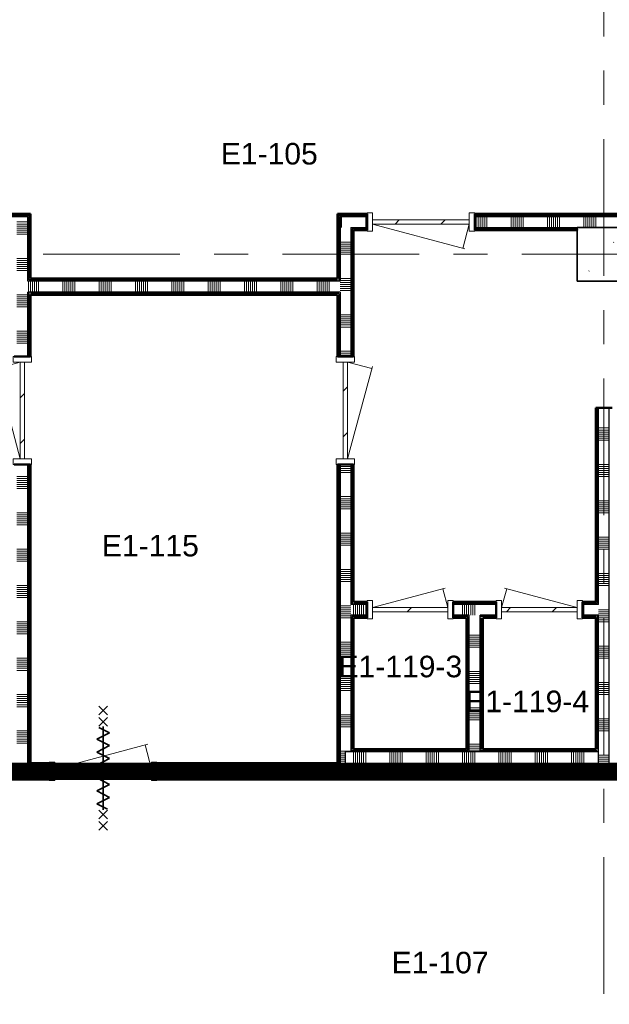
# Model space of a CAD drawing. Extents: x -3204 to 54657, y -2294 to 61632.
# Tile 56 of 65: x 17975 to 23450, y 39837 to 48978. Entities that reach past the tile are written whole.
import ezdxf

# ---------------------------------------------------------------- set-up
doc = ezdxf.new("R2010")
doc.units = 0
doc.header["$LTSCALE"] = 100
doc.linetypes.add('SCHEIDING_BRANDWEREND60', pattern=[3.2, 0.8, -1.6, 0.8])
doc.linetypes.add('stramien', pattern=[22.225, 12.7, -3.175, 3.175, -3.175])
for name, color, linetype, lineweight in [('00---0--FM-RUIMTENR', 7, 'Continuous', 18), ('BA20----_WANDEN', 14, 'Continuous', 50), ('BL$7A---_STRAMIEN', 7, 'Continuous', 18), ('BL20----_WANDEN', 7, 'Continuous', 25), ('BL28----_CONSTRUCTIES', 4, 'Continuous', 18), ('BL30----_BRANDSYMBOLEN', 14, 'Continuous', 35), ('BL30----_KOZIJNEN', 14, 'Continuous', 25), ('BL40----_BRANDWERENDESCHEIDING_60MIN', 84, 'SCHEIDING_BRANDWEREND60', 158)]:
    doc.layers.add(name, color=color, linetype=linetype, lineweight=lineweight)
doc.styles.add('Arial', font='arial.ttf', dxfattribs={"height": 200})
pattern_1 = [(90, (27387.5, 41925), (-500, -1e-12), []), (90, (27437.5, 41925), (-500, -1e-12), []), (90, (27487.5, 41925), (-500, -1e-12), []), (90, (27537.5, 41925), (-500, -1e-12), [])]
pattern_2 = [(180, (18075, 44825), (7e-13, -500), []), (180, (18075, 44875), (7e-13, -500), []), (180, (18075, 44925), (7e-13, -500), []), (180, (18075, 44975), (7e-13, -500), [])]
pattern_3 = [(270, (19300, 46575), (500, -2e-12), []), (270, (19250, 46575), (500, -2e-12), []), (270, (19200, 46575), (500, -2e-12), []), (270, (19150, 46575), (500, -2e-12), [])]
pattern_4 = [(1e-13, (20925, 44350), (-9e-13, 500), []), (1e-13, (20925, 44300), (-9e-13, 500), []), (1e-13, (20925, 44250), (-9e-13, 500), []), (1e-13, (20925, 44200), (-9e-13, 500), [])]
pattern_5 = [(180, (23475, 43925), (6e-13, -500), []), (180, (23475, 43975), (6e-13, -500), []), (180, (23475, 44025), (6e-13, -500), []), (180, (23475, 44075), (6e-13, -500), [])]
pattern_6 = [(270, (22000, 43575), (500, 2e-12), []), (270, (21950, 43575), (500, 2e-12), []), (270, (21900, 43575), (500, 2e-12), []), (270, (21850, 43575), (500, 2e-12), [])]
pattern_7 = [(180, (22275, 43015), (7e-13, -500), []), (180, (22275, 43065), (7e-13, -500), []), (180, (22275, 43115), (7e-13, -500), []), (180, (22275, 43165), (7e-13, -500), [])]
pattern_8 = [(90, (13187.5, 47025), (-500, 2e-12), []), (90, (13237.5, 47025), (-500, 2e-12), []), (90, (13287.5, 47025), (-500, 2e-12), []), (90, (13337.5, 47025), (-500, 2e-12), [])]
pattern_9 = [(270, (16637.5, 42205), (500, -3e-12), []), (270, (16587.5, 42205), (500, -3e-12), []), (270, (16537.5, 42205), (500, -3e-12), []), (270, (16487.5, 42205), (500, -3e-12), [])]
pattern_10 = [(90, (19700, 41925), (-500, 6e-12), []), (90, (19750, 41925), (-500, 6e-12), []), (90, (19800, 41925), (-500, 6e-12), []), (90, (19850, 41925), (-500, 6e-12), [])]
pattern_11 = [(270, (22000, 42205), (500, 9e-13), []), (270, (21950, 42205), (500, 9e-13), []), (270, (21900, 42205), (500, 9e-13), []), (270, (21850, 42205), (500, 9e-13), [])]
pattern_12 = [(90, (26112.5, 47025), (-500, 6e-12), []), (90, (26162.5, 47025), (-500, 6e-12), []), (90, (26212.5, 47025), (-500, 6e-12), []), (90, (26262.5, 47025), (-500, 6e-12), [])]

# ---------------------------------------------------------------- blocks, each defined once
blk = doc.blocks.new('28_CL_beton - kolom - Betonkolom 500x500-V1-1')
at = {"layer": 'BL28----_CONSTRUCTIES'}
h = blk.add_hatch(dxfattribs=at)
h.set_pattern_fill('FP_3', color=256, style=0, pattern_type=2)
h.set_pattern_definition([(50, (-14521.6, -33994.9), (728.7365, -63.756), [76.2, -838.2]), (355, (-14521.6, -33994.9), (-140.972, 764.228), [60.96, -670.56]), (100.451, (-14460.9, -34000.2), (587.77, 700.467), [64.76, -712.36]), (46.184, (-14521.6, -33791.7), (1084.316, -168.17), [114.3, -1257.3]), (96.636, (-14431.2, -33805.7), (949.61, 989.71), [97.14, -1068.54]), (351.184, (-14521.6, -33791.7), (949.62, 989.7), [91.44, -1005.84]), (21, (-14420, -33842.5), (606.458, -409.061), [76.2, -838.2]), (326, (-14420, -33842.5), (247.208, 736.753), [60.96, -670.56]), (71.451, (-14369.46, -33876.6), (853.668, 327.685), [64.76, -712.36]), (37.5, (-14521.6, -33994.92), (12.3547, 338.2201), [3.353, -659.079, 3.353, -677.367, -673.1]), (37.5, (-14521.6, -33994.92), (12.3547, 338.2201), [-1343.152, 3.353, -669.747]), (7.5, (-14521.6, -33994.92), (267.279, 400.722), [3.353, -384.759, 3.353, -643.839, -256.54]), (7.5, (-14521.6, -33994.92), (267.279, 400.722), [-1035.304, 3.353, -253.187]), (327.5, (-14748.17, -33994.92), (542.3633, -22.9153), [3.353, -250.647, 3.353, -1840.687]), (327.5, (-14748.17, -33994.92), (542.3633, -22.9153), [-257.353, -789.127, 3.353, -1048.207]), (317.5, (-14849.76, -33994.9), (592.517, 101.707), [3.353, -326.847, 3.353, -522.935, -746.76]), (317.5, (-14849.76, -33994.9), (592.517, 101.707), [-856.488, 3.353, -743.407])])
h.paths.add_polyline_path([(250, -250), (250, 250), (-250, 250), (-250, -250)], flags=0)
at = {"layer": 'BL28----_CONSTRUCTIES', "lineweight": 35}
for p, q in [((250, 250), (-250, 250)), ((-250, 250), (-250, -250)), ((250, -250), (250, 250)), ((-250, -250), (250, -250))]:
    blk.add_line(p, q, dxfattribs=at)
blk = doc.blocks.new('32_DR_AMC_s_enkele deur_L_dt3 - 800x2360-V138-1')
at = {"layer": 'BL30----_KOZIJNEN', "lineweight": 18}
h = blk.add_hatch(dxfattribs=at)
h.set_pattern_fill('FP_643', color=256, style=0, pattern_type=2)
h.set_pattern_definition([(45, (-13921.6, -30694.92), (-212.132, 212.132), [])])
h.paths.add_polyline_path([(350, -20), (350, 20), (-350, 20), (-350, -20), (-328.2, -20)], flags=0)
for p, q in [((-350, 20), (-303.1, 195)), ((350, 20), (-322.4, 200.2)), ((-350, 85), (-400, 85)), ((-400, 85), (-400, -85)), ((-350, -85), (-350, 85)), ((350, 20), (-350, 20)), ((-350, 20), (-350, -20)), ((400, 85), (350, 85)), ((350, 85), (350, -85)), ((350, -20), (350, 20)), ((400, -85), (400, 85)), ((-400, -85), (-350, -85)), ((-350, -20), (350, -20)), ((350, -85), (400, -85))]:
    blk.add_line(p, q, dxfattribs=at)
blk = doc.blocks.new('32_DR_AMC_s_enkele deur_R_dt3 - 800x2360-2903709-1')
at = {"layer": 'BL30----_KOZIJNEN', "lineweight": 18}
h = blk.add_hatch(dxfattribs=at)
h.set_pattern_fill('FP_646', color=256, style=0, pattern_type=2)
h.set_pattern_definition([(45, (-12721.6, -30694.92), (-212.132, 212.132), [])])
h.paths.add_polyline_path([(350, -20), (350, 20), (-350, 20), (-350, -20), (-213.2, -20)], flags=0)
for p, q in [((-350, 20), (327.3, 201.5)), ((350, 20), (303.1, 195)), ((-350, 85), (-400, 85)), ((-400, 85), (-400, -85)), ((-350, -85), (-350, 85)), ((350, 20), (-350, 20)), ((-350, 20), (-350, -20)), ((400, 85), (350, 85)), ((350, 85), (350, -85)), ((350, -20), (350, 20)), ((400, -85), (400, 85)), ((-400, -85), (-350, -85)), ((-350, -20), (350, -20)), ((350, -85), (400, -85))]:
    blk.add_line(p, q, dxfattribs=at)
blk = doc.blocks.new('32_DR_AMC_s_enkele deur_L_dt3 - 1000x2360-V143-1')
at = {"layer": 'BL30----_KOZIJNEN', "lineweight": 18}
h = blk.add_hatch(dxfattribs=at)
h.set_pattern_fill('FP_654', color=256, style=0, pattern_type=2)
h.set_pattern_definition([(225, (12821.6, 34294.9), (500, -500), []), (225, (12651.6, 34294.9), (500, -500), []), (225, (12641.6, 34294.9), (500, -500), []), (225, (12631.6, 34294.9), (500, -500), []), (225, (12621.6, 34294.9), (500, -500), []), (225, (12611.6, 34294.9), (500, -500), []), (225, (12601.6, 34294.9), (500, -500), []), (225, (12591.6, 34294.9), (500, -500), [])])
h.paths.add_polyline_path([(-500, 85), (-500, -85), (-450, -85), (-450, 85)], flags=0)
h.paths.add_polyline_path([(450, 85), (450, -85), (500, -85), (500, 85)], flags=0)
h = blk.add_hatch(dxfattribs=at)
h.set_pattern_fill('FP_653', color=256, style=0, pattern_type=2)
h.set_pattern_definition([(225, (12821.6, 34294.92), (212.132, -212.132), [])])
h.paths.add_polyline_path([(-450, 20), (-450, -20), (450, -20), (450, 20), (313.2, 20)], flags=0)
for p, q in [((-450, 20), (-389.7, 245)), ((450, 20), (-409, 250.2)), ((-450, 85), (-500, 85)), ((-500, 85), (-500, -85)), ((-450, -85), (-450, 85)), ((450, 20), (-450, 20)), ((-450, 20), (-450, -20)), ((500, 85), (450, 85)), ((450, 85), (450, -85)), ((450, -20), (450, 20)), ((500, -85), (500, 85)), ((-500, -85), (-450, -85)), ((-450, -20), (450, -20)), ((450, -85), (500, -85))]:
    blk.add_line(p, q, dxfattribs=at)
blk = doc.blocks.new('32_DR_AMC_s_enkele deur_L_dt3 - 1000x2360-V144-1')
at = {"layer": 'BL30----_KOZIJNEN', "lineweight": 18}
h = blk.add_hatch(dxfattribs=at)
h.set_pattern_fill('FP_656', color=256, style=0, pattern_type=2)
h.set_pattern_definition([(135, (32544.9, -12121.6), (-500, -500), []), (135, (32544.9, -11951.6), (-500, -500), []), (135, (32544.9, -11941.6), (-500, -500), []), (135, (32544.9, -11931.6), (-500, -500), []), (135, (32544.9, -11921.6), (-500, -500), []), (135, (32544.9, -11911.6), (-500, -500), []), (135, (32544.9, -11901.6), (-500, -500), []), (135, (32544.9, -11891.6), (-500, -500), [])])
h.paths.add_polyline_path([(500, 85), (450, 85), (450, -85), (500, -85)], flags=0)
h.paths.add_polyline_path([(-450, -85), (-450, 85), (-500, 85), (-500, -85)], flags=0)
h = blk.add_hatch(dxfattribs=at)
h.set_pattern_fill('FP_655', color=256, style=0, pattern_type=2)
h.set_pattern_definition([(135, (32544.92, -12121.6), (-212.132, -212.132), [])])
h.paths.add_polyline_path([(450, -20), (450, 20), (-450, 20), (-450, -20)], flags=0)
for p, q in [((-450, 20), (-389.7, 245)), ((450, 20), (-409, 250.2)), ((-450, 85), (-500, 85)), ((-500, 85), (-500, -85)), ((-450, -85), (-450, 85)), ((450, 20), (-450, 20)), ((-450, 20), (-450, -20)), ((500, 85), (450, 85)), ((450, 85), (450, -85)), ((450, -20), (450, 20)), ((500, -85), (500, 85)), ((-500, -85), (-450, -85)), ((-450, -20), (450, -20)), ((450, -85), (500, -85))]:
    blk.add_line(p, q, dxfattribs=at)
blk = doc.blocks.new('32_DR_AMC_s_enkele deur_R_dt3 - 1000x2360 2-V146-1')
at = {"layer": 'BL30----_KOZIJNEN', "lineweight": 18}
h = blk.add_hatch(dxfattribs=at)
h.set_pattern_fill('FP_659', color=256, style=0, pattern_type=2)
h.set_pattern_definition([(315, (-32544.9, 9121.6), (500, 500), []), (315, (-32544.9, 8951.6), (500, 500), []), (315, (-32544.9, 8941.6), (500, 500), []), (315, (-32544.9, 8931.6), (500, 500), []), (315, (-32544.9, 8921.6), (500, 500), []), (315, (-32544.9, 8911.6), (500, 500), []), (315, (-32544.9, 8901.6), (500, 500), []), (315, (-32544.9, 8891.6), (500, 500), [])])
h.paths.add_polyline_path([(-500, 85), (-500, -85), (-450, -85), (-450, 85)], flags=0)
h.paths.add_polyline_path([(450, -85), (500, -85), (500, 85), (450, 85)], flags=0)
h = blk.add_hatch(dxfattribs=at)
h.set_pattern_fill('FP_658', color=256, style=0, pattern_type=2)
h.set_pattern_definition([(315, (-32544.92, 9121.6), (212.132, 212.132), [])])
h.paths.add_polyline_path([(-450, -20), (450, -20), (450, 20), (-450, 20)], flags=0)
for p, q in [((-450, 20), (413.9, 251.5)), ((450, 20), (389.7, 245)), ((-450, 85), (-500, 85)), ((-500, 85), (-500, -85)), ((-450, -85), (-450, 85)), ((450, 20), (-450, 20)), ((-450, 20), (-450, -20)), ((500, 85), (450, 85)), ((450, 85), (450, -85)), ((450, -20), (450, 20)), ((500, -85), (500, 85)), ((-500, -85), (-450, -85)), ((-450, -20), (450, -20)), ((450, -85), (500, -85))]:
    blk.add_line(p, q, dxfattribs=at)
blk = doc.blocks.new('32_DR_AMC_s_enkele deur_R_dt3 - 1000x2360 2_wbdbo60-2939362-1')
at = {"layer": 'BL30----_KOZIJNEN', "lineweight": 18}
h = blk.add_hatch(dxfattribs=at)
h.set_pattern_fill('FP_661', color=256, style=0, pattern_type=2)
h.set_pattern_definition([(45, (-9871.6, -29194.9), (-500, 500), []), (45, (-9701.6, -29194.9), (-500, 500), []), (45, (-9691.6, -29194.9), (-500, 500), []), (45, (-9681.6, -29194.9), (-500, 500), []), (45, (-9671.6, -29194.9), (-500, 500), []), (45, (-9661.6, -29194.9), (-500, 500), []), (45, (-9651.6, -29194.9), (-500, 500), []), (45, (-9641.6, -29194.9), (-500, 500), [])])
h.paths.add_polyline_path([(466.9, -85), (500, -85), (500, 85), (450, 85), (450, -85)], flags=0)
h.paths.add_polyline_path([(-450, -85), (-450, 85), (-500, 85), (-500, -85)], flags=0)
h = blk.add_hatch(dxfattribs=at)
h.set_pattern_fill('FP_660', color=256, style=0, pattern_type=2)
h.set_pattern_definition([(45, (-9871.6, -29194.92), (-212.132, 212.132), [])])
h.paths.add_polyline_path([(450, -20), (450, 20), (-450, 20), (-450, -20)], flags=0)
at = {"layer": 'BL30----_BRANDSYMBOLEN'}
for p, q in [((-40, 603.6), (40, 523.6)), ((40, 603.6), (-40, 523.6)), ((40, 498.7), (-40, 418.6)), ((-40, 498.7), (40, 418.6)), ((60, 358.6), (-40, 408.6)), ((0, 416.3), (0, -358.7)), ((0, 416.3), (0, -358.7)), ((-60, 298.6), (60, 358.6)), ((60, 238.6), (-60, 298.6)), ((-60, 178.6), (60, 238.6)), ((60, 118.6), (-60, 178.6)), ((-60, 58.6), (60, 118.6)), ((60, -1.4), (-60, 58.6)), ((-60, -61.4), (60, -1.4)), ((60, -121.4), (-60, -61.4)), ((-60, -181.4), (60, -121.4)), ((60, -241.4), (-60, -181.4)), ((-60, -301.4), (60, -241.4)), ((40, -351.4), (-60, -301.4)), ((-40, -361.4), (40, -441.4)), ((40, -361.4), (-40, -441.4)), ((-40, -466.4), (40, -546.4)), ((40, -466.4), (-40, -546.4))]:
    blk.add_line(p, q, dxfattribs=at)
at = {"layer": 'BL30----_KOZIJNEN', "lineweight": 18}
for p, q in [((-450, 20), (413.9, 251.5)), ((450, 20), (389.7, 245)), ((-450, 85), (-500, 85)), ((-500, 85), (-500, -85)), ((-450, -85), (-450, 85)), ((450, 20), (-450, 20)), ((-450, 20), (-450, -20)), ((500, 85), (450, 85)), ((450, 85), (450, -85)), ((450, -20), (450, 20)), ((500, -85), (500, 85)), ((-500, -85), (-450, -85)), ((-450, -20), (450, -20)), ((450, -85), (500, -85))]:
    blk.add_line(p, q, dxfattribs=at)

msp = doc.modelspace()

# ---------------------------------------------------------------- hatches: boundary and pattern name
at = {"layer": 'BA20----_WANDEN', "lineweight": 18}
h = msp.add_hatch(dxfattribs=at)
h.set_pattern_fill('FP_614', color=256, angle=90, style=0, pattern_type=2)
h.set_pattern_definition(pattern_8)
h.paths.add_polyline_path([(18050, 47162.5), (18062.5, 47162.5), (18062.5, 47175), (17800, 47175), (17800, 47162.5), (17925, 47162.5)], flags=0)
h.paths.add_polyline_path([(16800, 47162.5), (16800, 47175), (8050, 47175), (8050, 47162.5), (12707.1, 47162.5)], flags=0)
h = msp.add_hatch(dxfattribs=at)
h.set_pattern_fill('FP_596', color=256, angle=90, style=0, pattern_type=2)
h.set_pattern_definition(pattern_2)
h.paths.add_polyline_path([(18075, 42075), (18075, 44850), (18062.5, 44850), (18062.5, 42075)], flags=0)
h.paths.add_polyline_path([(18062.5, 45850), (18075, 45850), (18075, 46450), (18062.5, 46450)], flags=0)
h.paths.add_polyline_path([(18075, 46562.5), (18075, 47175), (18062.5, 47175), (18062.5, 46562.5)], flags=0)
h = msp.add_hatch(dxfattribs=at)
h.set_pattern_fill('FP_801', color=256, angle=90, style=0, pattern_type=2)
h.set_pattern_definition(pattern_12)
h.paths.add_polyline_path([(30900, 47162.5), (30900, 47175), (22200, 47175), (22200, 47162.5), (30066.5, 47162.5)], flags=0)
h.paths.add_polyline_path([(20925, 47162.5), (21200, 47162.5), (21200, 47175), (20925, 47175)], flags=0)
h = msp.add_hatch(dxfattribs=at)
h.set_pattern_fill('FP_614', color=256, angle=90, style=0, pattern_type=2)
h.set_pattern_definition(pattern_8)
h.paths.add_polyline_path([(17950, 47150), (18050, 47150), (18050, 47162.5), (17800, 47162.5), (17800, 47150), (17925, 47150)], flags=0)
h.paths.add_polyline_path([(16800, 47150), (16800, 47162.5), (8050, 47162.5), (8050, 47150), (12707.1, 47150)], flags=0)
h = msp.add_hatch(dxfattribs=at)
h.set_pattern_fill('FP_597', color=256, angle=90, style=0, pattern_type=2)
h.set_pattern_definition([(180, (18075, 44625), (5e-13, -337.5), []), (180, (18075, 44643.75), (5e-13, -337.5), []), (180, (18075, 44662.5), (5e-13, -337.5), []), (180, (18075, 44681.25), (5e-13, -337.5), []), (180, (18075, 44700), (5e-13, -337.5), []), (180, (18075, 44718.75), (5e-13, -337.5), []), (180, (18075, 44737.5), (5e-13, -337.5), [])])
h.paths.add_polyline_path([(18000, 42050), (18050, 42050), (18050, 44850), (17950, 44850), (17950, 42050)], flags=0)
h.paths.add_polyline_path([(17950, 45850), (18050, 45850), (18050, 47150), (17950, 47150), (17950, 46450.1)], flags=0)
h = msp.add_hatch(dxfattribs=at)
h.set_pattern_fill('FP_596', color=256, angle=90, style=0, pattern_type=2)
h.set_pattern_definition(pattern_2)
h.paths.add_polyline_path([(18062.5, 42062.5), (18062.5, 44850), (18050, 44850), (18050, 42062.5)], flags=0)
h.paths.add_polyline_path([(18062.5, 45850), (18062.5, 46450), (18050, 46450), (18050, 45850)], flags=0)
h.paths.add_polyline_path([(18050, 46550), (18062.5, 46550), (18062.5, 47162.5), (18050, 47162.5), (18050, 47049.4)], flags=0)
h = msp.add_hatch(dxfattribs=at)
h.set_pattern_fill('FP_606', color=256, angle=90, style=0, pattern_type=2)
h.set_pattern_definition(pattern_4)
h.paths.add_polyline_path([(20937.5, 42075), (20937.5, 44850), (20925, 44850), (20925, 42075)], flags=0)
h.paths.add_polyline_path([(20937.5, 45850), (20937.5, 46437.5), (20925, 46437.5), (20925, 45850)], flags=0)
h.paths.add_polyline_path([(20925, 46550), (20937.5, 46550), (20937.5, 47162.5), (20925, 47162.5), (20925, 46562.5)], flags=0)
h = msp.add_hatch(dxfattribs=at)
h.set_pattern_fill('FP_801', color=256, angle=90, style=0, pattern_type=2)
h.set_pattern_definition(pattern_12)
h.paths.add_polyline_path([(30900, 47150), (30900, 47162.5), (22200, 47162.5), (22200, 47150), (30066.5, 47150)], flags=0)
h.paths.add_polyline_path([(21200, 47150), (21200, 47162.5), (20937.5, 47162.5), (20937.5, 47150), (20950, 47150)], flags=0)
h = msp.add_hatch(dxfattribs=at)
h.set_pattern_fill('FP_606', color=256, angle=90, style=0, pattern_type=2)
h.set_pattern_definition(pattern_4)
h.paths.add_polyline_path([(20937.5, 42075), (20950, 42075), (20950, 44850), (20937.5, 44850), (20937.5, 42854.1)], flags=0)
h.paths.add_polyline_path([(20950, 45850), (20950, 46450), (20937.5, 46450), (20937.5, 45850)], flags=0)
h.paths.add_polyline_path([(20950, 46550), (20950, 47150), (20937.5, 47150), (20937.5, 46550)], flags=0)
h = msp.add_hatch(dxfattribs=at)
h.set_pattern_fill('FP_802', color=256, angle=90, style=0, pattern_type=2)
h.set_pattern_definition([(90, (25912.5, 47025), (-337.5, -1e-12), []), (90, (25931.25, 47025), (-337.5, -1e-12), []), (90, (25950, 47025), (-337.5, -1e-12), []), (90, (25968.75, 47025), (-337.5, -1e-12), []), (90, (25987.5, 47025), (-337.5, -1e-12), []), (90, (26006.25, 47025), (-337.5, -1e-12), []), (90, (26025, 47025), (-337.5, -1e-12), [])])
h.paths.add_polyline_path([(30850, 47050), (30900, 47050), (30900, 47150), (22200, 47150), (22200, 47050), (30066.5, 47050)], flags=0)
h.paths.add_polyline_path([(21200, 47050), (21200, 47150), (20950, 47150), (20950, 47050), (21050, 47050)], flags=0)
h = msp.add_hatch(dxfattribs=at)
h.set_pattern_fill('FP_607', color=256, angle=90, style=0, pattern_type=2)
h.set_pattern_definition([(1e-13, (20925, 44550), (-6e-13, 337.5), []), (1e-13, (20925, 44531.25), (-6e-13, 337.5), []), (1e-13, (20925, 44512.5), (-6e-13, 337.5), []), (1e-13, (20925, 44493.75), (-6e-13, 337.5), []), (1e-13, (20925, 44475), (-6e-13, 337.5), []), (1e-13, (20925, 44456.25), (-6e-13, 337.5), []), (1e-13, (20925, 44437.5), (-6e-13, 337.5), [])])
h.paths.add_polyline_path([(21000, 42075), (21000, 42180), (21050, 42180), (21050, 44850), (20950, 44850), (20950, 42075)], flags=0)
h.paths.add_polyline_path([(21050, 45850), (21050, 47050), (20950, 47049.4), (20950, 45850)], flags=0)
h = msp.add_hatch(dxfattribs=at)
h.set_pattern_fill('FP_801', color=256, angle=90, style=0, pattern_type=2)
h.set_pattern_definition(pattern_12)
h.paths.add_polyline_path([(30850, 47037.5), (30850, 47050), (29150, 47050), (29150, 47037.5), (30066.5, 47037.5)], flags=0)
h.paths.add_polyline_path([(29050, 47037.5), (29050, 47050), (23650, 47050), (23650, 47037.5), (25726.6, 47037.5)], flags=0)
h.paths.add_polyline_path([(23150, 47037.5), (23150, 47050), (22200, 47050), (22200, 47037.5)], flags=0)
h.paths.add_polyline_path([(21062.5, 47037.5), (21200, 47037.5), (21200, 47050), (21050, 47049.4), (21050, 47037.5)], flags=0)
h = msp.add_hatch(dxfattribs=at)
h.set_pattern_fill('FP_606', color=256, angle=90, style=0, pattern_type=2)
h.set_pattern_definition(pattern_4)
h.paths.add_polyline_path([(21062.5, 42205), (21062.5, 43450), (21050, 43450), (21050, 42205)], flags=0)
h.paths.add_polyline_path([(21050, 43550), (21062.5, 43550), (21062.5, 44850), (21050, 44850), (21050, 44052.8)], flags=0)
h.paths.add_polyline_path([(21062.5, 45850), (21062.5, 47037.5), (21050, 47037.5), (21050, 45850)], flags=0)
h = msp.add_hatch(dxfattribs=at)
h.set_pattern_fill('FP_801', color=256, angle=90, style=0, pattern_type=2)
h.set_pattern_definition(pattern_12)
h.paths.add_polyline_path([(30850, 47025), (30850, 47037.5), (29162.5, 47037.5), (29162.5, 47025), (30837.5, 47025)], flags=0)
h.paths.add_polyline_path([(29050, 47025), (29050, 47037.5), (23650, 47037.5), (23650, 47025), (29037.5, 47025)], flags=0)
h.paths.add_polyline_path([(23150, 47025), (23150, 47037.5), (22200, 47037.5), (22200, 47025)], flags=0)
h.paths.add_polyline_path([(21200, 47025), (21200, 47037.5), (21062.5, 47037.5), (21062.5, 47025), (21075, 47025)], flags=0)
h = msp.add_hatch(dxfattribs=at)
h.set_pattern_fill('FP_606', color=256, angle=90, style=0, pattern_type=2)
h.set_pattern_definition(pattern_4)
h.paths.add_polyline_path([(21062.5, 42205), (21075, 42205), (21075, 43437.5), (21062.5, 43437.5), (21062.5, 42854.1)], flags=0)
h.paths.add_polyline_path([(21075, 43550), (21075, 44850), (21062.5, 44850), (21062.5, 43550)], flags=0)
h.paths.add_polyline_path([(21075, 45850), (21075, 47025), (21062.5, 47025), (21062.5, 45850)], flags=0)
h = msp.add_hatch(dxfattribs=at)
h.set_pattern_fill('FP_605', color=256, angle=-270, style=0, pattern_type=2)
h.set_pattern_definition([(270, (19500, 46575), (337.5, -1e-12), []), (270, (19481.25, 46575), (337.5, -1e-12), []), (270, (19462.5, 46575), (337.5, -1e-12), []), (270, (19443.75, 46575), (337.5, -1e-12), []), (270, (19425, 46575), (337.5, -1e-12), []), (270, (19406.25, 46575), (337.5, -1e-12), []), (270, (19387.5, 46575), (337.5, -1e-12), [])])
h.paths.add_polyline_path([(20950, 46450), (20950, 46550), (18050, 46550), (18050, 46450), (20937.5, 46450)], flags=0)
h = msp.add_hatch(dxfattribs=at)
h.set_pattern_fill('FP_604', color=256, angle=-270, style=0, pattern_type=2)
h.set_pattern_definition(pattern_3)
h.paths.add_polyline_path([(20301.9, 46550), (20925, 46550), (20925, 46562.5), (18062.5, 46562.5), (18062.5, 46550), (19216.9, 46550)], flags=0)
h = msp.add_hatch(dxfattribs=at)
h.set_pattern_fill('FP_604', color=256, angle=-270, style=0, pattern_type=2)
h.set_pattern_definition(pattern_3)
h.paths.add_polyline_path([(20925, 46562.5), (20925, 46575), (18075, 46575), (18075, 46562.5), (20301.9, 46562.5)], flags=0)
h = msp.add_hatch(dxfattribs=at)
h.set_pattern_fill('FP_604', color=256, angle=-270, style=0, pattern_type=2)
h.set_pattern_definition(pattern_3)
h.paths.add_polyline_path([(20937.5, 46437.5), (20937.5, 46450), (18075, 46450), (18075, 46437.5), (20925, 46437.5)], flags=0)
h = msp.add_hatch(dxfattribs=at)
h.set_pattern_fill('FP_604', color=256, angle=-270, style=0, pattern_type=2)
h.set_pattern_definition(pattern_3)
h.paths.add_polyline_path([(20925, 46425), (20925, 46437.5), (18075, 46437.5), (18075, 46425), (19216.9, 46425)], flags=0)
h = msp.add_hatch(dxfattribs=at)
h.set_pattern_fill('FP_608', color=256, angle=90, style=0, pattern_type=2)
h.set_pattern_definition(pattern_5)
h.paths.add_polyline_path([(23325, 42205), (23337.5, 42205), (23337.5, 43450), (23325, 43450), (23325, 42254.8)], flags=0)
h.paths.add_polyline_path([(23325, 43562.5), (23337.5, 43562.5), (23337.5, 45375), (23325, 45375), (23325, 43575)], flags=0)
h = msp.add_hatch(dxfattribs=at)
h.set_pattern_fill('FP_608', color=256, angle=90, style=0, pattern_type=2)
h.set_pattern_definition(pattern_5)
h.paths.add_polyline_path([(23350, 42192.5), (23350, 43450), (23337.5, 43450), (23337.5, 42192.5)], flags=0)
h.paths.add_polyline_path([(23350, 43550), (23350, 45375), (23337.5, 45375), (23337.5, 43550)], flags=0)
h = msp.add_hatch(dxfattribs=at)
h.set_pattern_fill('FP_609', color=256, angle=90, style=0, pattern_type=2)
h.set_pattern_definition([(180, (23475, 43725), (4e-13, -337.5), []), (180, (23475, 43743.75), (4e-13, -337.5), []), (180, (23475, 43762.5), (4e-13, -337.5), []), (180, (23475, 43781.25), (4e-13, -337.5), []), (180, (23475, 43800), (4e-13, -337.5), []), (180, (23475, 43818.75), (4e-13, -337.5), []), (180, (23475, 43837.5), (4e-13, -337.5), [])])
h.paths.add_polyline_path([(23400, 42050), (23450, 42050), (23450, 45375), (23350, 45375), (23350, 42050)], flags=0)
h = msp.add_hatch(dxfattribs=at)
h.set_pattern_fill('FP_611', color=256, angle=-270, style=0, pattern_type=2)
h.set_pattern_definition([(270, (22200, 43575), (337.5, -4e-12), []), (270, (22181.25, 43575), (337.5, -4e-12), []), (270, (22162.5, 43575), (337.5, -4e-12), []), (270, (22143.75, 43575), (337.5, -4e-12), []), (270, (22125, 43575), (337.5, -4e-12), []), (270, (22106.25, 43575), (337.5, -4e-12), []), (270, (22087.5, 43575), (337.5, -4e-12), [])])
h.paths.add_polyline_path([(23337.5, 43450), (23350, 43450), (23350, 43550), (23200, 43550), (23200, 43450), (23325, 43450)], flags=0)
h.paths.add_polyline_path([(22000, 43450), (22400, 43450), (22400, 43550), (22000, 43550)], flags=0)
h.paths.add_polyline_path([(21062.5, 43450), (21200, 43450), (21200, 43550), (21050, 43550), (21050, 43450)], flags=0)
h = msp.add_hatch(dxfattribs=at)
h.set_pattern_fill('FP_610', color=256, angle=-270, style=0, pattern_type=2)
h.set_pattern_definition(pattern_6)
h.paths.add_polyline_path([(23325, 43562.5), (23325, 43575), (23200, 43575), (23200, 43562.5)], flags=0)
h.paths.add_polyline_path([(22000, 43562.5), (22400, 43562.5), (22400, 43575), (22000, 43575)], flags=0)
h.paths.add_polyline_path([(21075, 43562.5), (21200, 43562.5), (21200, 43575), (21075, 43575)], flags=0)
h = msp.add_hatch(dxfattribs=at)
h.set_pattern_fill('FP_610', color=256, angle=-270, style=0, pattern_type=2)
h.set_pattern_definition(pattern_6)
h.paths.add_polyline_path([(23337.5, 43550), (23337.5, 43562.5), (23200, 43562.5), (23200, 43550), (23325, 43550)], flags=0)
h.paths.add_polyline_path([(22400, 43550), (22400, 43562.5), (22000, 43562.5), (22000, 43550)], flags=0)
h.paths.add_polyline_path([(21200, 43550), (21200, 43562.5), (21075, 43562.5), (21075, 43550)], flags=0)
h = msp.add_hatch(dxfattribs=at)
h.set_pattern_fill('FP_610', color=256, angle=-270, style=0, pattern_type=2)
h.set_pattern_definition(pattern_6)
h.paths.add_polyline_path([(23325, 43437.5), (23325, 43450), (23200, 43450), (23200, 43437.5)], flags=0)
h.paths.add_polyline_path([(22250, 43437.5), (22400, 43437.5), (22400, 43450), (22250, 43450)], flags=0)
h.paths.add_polyline_path([(21200, 43437.5), (21200, 43450), (21062.5, 43450), (21062.5, 43437.5), (21075, 43437.5)], flags=0)
h.paths.add_polyline_path([(22000, 43437.5), (22150, 43437.5), (22150, 43450), (22000, 43450)], flags=0)
h = msp.add_hatch(dxfattribs=at)
h.set_pattern_fill('FP_610', color=256, angle=-270, style=0, pattern_type=2)
h.set_pattern_definition(pattern_6)
h.paths.add_polyline_path([(23325, 43425), (23325, 43437.5), (23200, 43437.5), (23200, 43425)], flags=0)
h.paths.add_polyline_path([(22400, 43425), (22400, 43437.5), (22250, 43437.5), (22250, 43425), (22275, 43425)], flags=0)
h.paths.add_polyline_path([(22000, 43425), (22137.5, 43425), (22137.5, 43437.5), (22000, 43437.5)], flags=0)
h.paths.add_polyline_path([(21075, 43425), (21200, 43425), (21200, 43437.5), (21075, 43437.5)], flags=0)
h = msp.add_hatch(dxfattribs=at)
h.set_pattern_fill('FP_612', color=256, angle=90, style=0, pattern_type=2)
h.set_pattern_definition(pattern_7)
h.paths.add_polyline_path([(22137.5, 42205), (22137.5, 43425), (22125, 43425), (22125, 42205)], flags=0)
h = msp.add_hatch(dxfattribs=at)
h.set_pattern_fill('FP_612', color=256, angle=90, style=0, pattern_type=2)
h.set_pattern_definition(pattern_7)
h.paths.add_polyline_path([(22150, 42192.5), (22150, 43437.5), (22137.5, 43437.5), (22137.5, 42192.5)], flags=0)
h = msp.add_hatch(dxfattribs=at)
h.set_pattern_fill('FP_613', color=256, angle=90, style=0, pattern_type=2)
h.set_pattern_definition([(180, (22275, 42815), (5e-13, -337.5), []), (180, (22275, 42833.75), (5e-13, -337.5), []), (180, (22275, 42852.5), (5e-13, -337.5), []), (180, (22275, 42871.25), (5e-13, -337.5), []), (180, (22275, 42890), (5e-13, -337.5), []), (180, (22275, 42908.75), (5e-13, -337.5), []), (180, (22275, 42927.5), (5e-13, -337.5), [])])
h.paths.add_polyline_path([(22250, 42180), (22250, 43450), (22150, 43450), (22150, 42180)], flags=0)
h = msp.add_hatch(dxfattribs=at)
h.set_pattern_fill('FP_612', color=256, angle=90, style=0, pattern_type=2)
h.set_pattern_definition(pattern_7)
h.paths.add_polyline_path([(22262.5, 42205), (22262.5, 43425), (22250, 43425), (22250, 42205)], flags=0)
h = msp.add_hatch(dxfattribs=at)
h.set_pattern_fill('FP_612', color=256, angle=90, style=0, pattern_type=2)
h.set_pattern_definition(pattern_7)
h.paths.add_polyline_path([(22275, 42205), (22275, 43425), (22262.5, 43425), (22262.5, 42205)], flags=0)
h = msp.add_hatch(dxfattribs=at)
h.set_pattern_fill('FP_617', color=256, angle=-270, style=0, pattern_type=2)
h.set_pattern_definition([(270, (16837.5, 42205), (337.5, 6e-13), []), (270, (16818.75, 42205), (337.5, 6e-13), []), (270, (16800, 42205), (337.5, 6e-13), []), (270, (16781.25, 42205), (337.5, 6e-13), []), (270, (16762.5, 42205), (337.5, 6e-13), []), (270, (16743.75, 42205), (337.5, 6e-13), []), (270, (16725, 42205), (337.5, 6e-13), [])])
h.paths.add_polyline_path([(18000, 41950), (18000, 42050), (17950, 42050), (17950, 42180), (15650, 42180), (15650, 41950), (17047, 41950)], flags=0)
h = msp.add_hatch(dxfattribs=at)
h.set_pattern_fill('FP_629', color=256, angle=-270, style=0, pattern_type=2)
h.set_pattern_definition([(270, (22200, 42205), (337.5, 6e-13), []), (270, (22181.25, 42205), (337.5, 6e-13), []), (270, (22162.5, 42205), (337.5, 6e-13), []), (270, (22143.75, 42205), (337.5, 6e-13), []), (270, (22125, 42205), (337.5, 6e-13), []), (270, (22106.25, 42205), (337.5, 6e-13), []), (270, (22087.5, 42205), (337.5, 6e-13), [])])
h.paths.add_polyline_path([(23400, 41950), (23400, 42050), (23350, 42050), (23350, 42180), (21000, 42180), (21000, 41950), (23014.3, 41950)], flags=0)
h = msp.add_hatch(dxfattribs=at)
h.set_pattern_fill('FP_628', color=256, angle=-270, style=0, pattern_type=2)
h.set_pattern_definition(pattern_11)
h.paths.add_polyline_path([(22471.8, 42192.5), (23337.5, 42192.5), (23337.5, 42205), (22250, 42205), (22250, 42192.5)], flags=0)
h.paths.add_polyline_path([(22137.5, 42192.5), (22137.5, 42205), (21050, 42205), (21050, 42192.5), (21386.8, 42192.5)], flags=0)
h = msp.add_hatch(dxfattribs=at)
h.set_pattern_fill('FP_628', color=256, angle=-270, style=0, pattern_type=2)
h.set_pattern_definition(pattern_11)
h.paths.add_polyline_path([(22250, 42180), (23350, 42180), (23350, 42192.5), (22250, 42192.5)], flags=0)
h.paths.add_polyline_path([(22150, 42180), (22150, 42192.5), (21050, 42192.5), (21050, 42180), (21386.8, 42180)], flags=0)
h = msp.add_hatch(dxfattribs=at)
h.set_pattern_fill('FP_627', color=256, angle=90, style=0, pattern_type=2)
h.set_pattern_definition([(90, (19500, 41925), (-337.5, 1e-12), []), (90, (19518.75, 41925), (-337.5, 1e-12), []), (90, (19537.5, 41925), (-337.5, 1e-12), []), (90, (19556.25, 41925), (-337.5, 1e-12), []), (90, (19575, 41925), (-337.5, 1e-12), []), (90, (19593.75, 41925), (-337.5, 1e-12), []), (90, (19612.5, 41925), (-337.5, 1e-12), [])])
h.paths.add_polyline_path([(21000, 41950), (21000, 42050), (19250, 42050), (19250, 41950)], flags=0)
h.paths.add_polyline_path([(18250, 41950), (18250, 42050), (18000, 42050), (18000, 41950), (18131.9, 41950)], flags=0)
h = msp.add_hatch(dxfattribs=at)
h.set_pattern_fill('FP_626', color=256, angle=90, style=0, pattern_type=2)
h.set_pattern_definition(pattern_10)
h.paths.add_polyline_path([(21000, 42050), (21000, 42062.5), (19250, 42062.5), (19250, 42050)], flags=0)
h.paths.add_polyline_path([(18050, 42050), (18250, 42050), (18250, 42062.5), (18050, 42062.5)], flags=0)
h = msp.add_hatch(dxfattribs=at)
h.set_pattern_fill('FP_626', color=256, angle=90, style=0, pattern_type=2)
h.set_pattern_definition(pattern_10)
h.paths.add_polyline_path([(21000, 42062.5), (21000, 42075), (19250, 42075), (19250, 42062.5)], flags=0)
h.paths.add_polyline_path([(18250, 42062.5), (18250, 42075), (18062.5, 42075), (18062.5, 42062.5), (18131.9, 42062.5)], flags=0)
h = msp.add_hatch(dxfattribs=at)
h.set_pattern_fill('FP_565', color=256, angle=90, style=0, pattern_type=2)
h.set_pattern_definition([(90, (27187.5, 41925), (-337.5, 4e-12), []), (90, (27206.25, 41925), (-337.5, 4e-12), []), (90, (27225, 41925), (-337.5, 4e-12), []), (90, (27243.75, 41925), (-337.5, 4e-12), []), (90, (27262.5, 41925), (-337.5, 4e-12), []), (90, (27281.25, 41925), (-337.5, 4e-12), []), (90, (27300, 41925), (-337.5, 4e-12), [])])
h.paths.add_polyline_path([(30950, 41950), (30950, 42050), (23400, 42050), (23400, 41950), (30609, 41950)], flags=0)
h = msp.add_hatch(dxfattribs=at)
h.set_pattern_fill('FP_616', color=256, angle=-270, style=0, pattern_type=2)
h.set_pattern_definition(pattern_9)
h.paths.add_polyline_path([(18000, 41937.5), (18000, 41950), (15675, 41950), (15675, 41937.5), (17047, 41937.5)], flags=0)
h = msp.add_hatch(dxfattribs=at)
h.set_pattern_fill('FP_616', color=256, angle=-270, style=0, pattern_type=2)
h.set_pattern_definition(pattern_9)
h.paths.add_polyline_path([(18000, 41925), (18000, 41937.5), (15675, 41937.5), (15675, 41925), (17047, 41925)], flags=0)
h = msp.add_hatch(dxfattribs=at)
h.set_pattern_fill('FP_626', color=256, angle=90, style=0, pattern_type=2)
h.set_pattern_definition(pattern_10)
h.paths.add_polyline_path([(21000, 41937.5), (21000, 41950), (19250, 41950), (19250, 41937.5)], flags=0)
h.paths.add_polyline_path([(18250, 41937.5), (18250, 41950), (18000, 41950), (18000, 41937.5), (18131.9, 41937.5)], flags=0)
h = msp.add_hatch(dxfattribs=at)
h.set_pattern_fill('FP_626', color=256, angle=90, style=0, pattern_type=2)
h.set_pattern_definition(pattern_10)
h.paths.add_polyline_path([(21000, 41925), (21000, 41937.5), (19250, 41937.5), (19250, 41925)], flags=0)
h.paths.add_polyline_path([(18250, 41925), (18250, 41937.5), (18000, 41937.5), (18000, 41925), (18131.9, 41925)], flags=0)
h = msp.add_hatch(dxfattribs=at)
h.set_pattern_fill('FP_628', color=256, angle=-270, style=0, pattern_type=2)
h.set_pattern_definition(pattern_11)
h.paths.add_polyline_path([(23400, 41937.5), (23400, 41950), (21000, 41950), (21000, 41937.5), (23014.3, 41937.5)], flags=0)
h = msp.add_hatch(dxfattribs=at)
h.set_pattern_fill('FP_628', color=256, angle=-270, style=0, pattern_type=2)
h.set_pattern_definition(pattern_11)
h.paths.add_polyline_path([(23400, 41925), (23400, 41937.5), (21000, 41937.5), (21000, 41925), (23014.3, 41925)], flags=0)
h = msp.add_hatch(dxfattribs=at)
h.set_pattern_fill('FP_564', color=256, angle=90, style=0, pattern_type=2)
h.set_pattern_definition(pattern_1)
h.paths.add_polyline_path([(30609, 41937.5), (30962.5, 41937.5), (30962.5, 41950), (23400, 41950), (23400, 41937.5), (30066.5, 41937.5)], flags=0)
h = msp.add_hatch(dxfattribs=at)
h.set_pattern_fill('FP_564', color=256, angle=90, style=0, pattern_type=2)
h.set_pattern_definition(pattern_1)
h.paths.add_polyline_path([(30609, 41925), (30975, 41925), (30975, 41937.5), (23400, 41937.5), (23400, 41925), (30066.5, 41925)], flags=0)

# ---------------------------------------------------------------- linework, layer by layer
at = {"layer": 'BL$7A---_STRAMIEN', "linetype": 'stramien'}
for p, q in [((23400, -2294.5), (23400, 60632.3)), ((52800, 46800), (-2203.7, 46800))]:
    msp.add_line(p, q, dxfattribs=at)
at = {"layer": 'BL20----_WANDEN', "lineweight": 50}
for p, q in [((18075, 47175), (17800, 47175)), ((18075, 46575), (18075, 47175)), ((20925, 47175), (20925, 46575)), ((21200, 47175), (20925, 47175)), ((21200, 47025), (21200, 47175)), ((31935, 47175), (22200, 47175)), ((22200, 47175), (22200, 47025)), ((21075, 45850), (21075, 47025)), ((21075, 47025), (21200, 47025)), ((22200, 47025), (23150, 47025)), ((20925, 46575), (18075, 46575)), ((18075, 45850), (18075, 46425)), ((18075, 46425), (20925, 46425)), ((20925, 46425), (20925, 45850)), ((17925, 45850), (18075, 45850)), ((20925, 45850), (21075, 45850)), ((23325, 45375), (23325, 43575)), ((23475, 45375), (23325, 45375)), ((18075, 44850), (17925, 44850)), ((18075, 42075), (18075, 44850)), ((21075, 44850), (20925, 44850)), ((20925, 44850), (20925, 42075)), ((21075, 43575), (21075, 44850)), ((21200, 43575), (21075, 43575)), ((21200, 43425), (21200, 43575)), ((22400, 43575), (22000, 43575)), ((22000, 43575), (22000, 43425)), ((22400, 43425), (22400, 43575)), ((23325, 43575), (23200, 43575)), ((23200, 43575), (23200, 43425)), ((21075, 42205), (21075, 43425)), ((21075, 43425), (21200, 43425)), ((22000, 43425), (22125, 43425)), ((22125, 43425), (22125, 42205)), ((22275, 43425), (22400, 43425)), ((22275, 42205), (22275, 43425)), ((23200, 43425), (23325, 43425)), ((23325, 43425), (23325, 42205)), ((22125, 42205), (21075, 42205)), ((23325, 42205), (22275, 42205)), ((18250, 42075), (18075, 42075)), ((18250, 41925), (18250, 42075)), ((20925, 42075), (19250, 42075)), ((19250, 42075), (19250, 41925)), ((8002, 41925), (18250, 41925)), ((19250, 41925), (30975, 41925))]:
    msp.add_line(p, q, dxfattribs=at)
at = {"layer": 'BL20----_WANDEN'}
for p, q in [((17800, 47162.5), (18062.5, 47162.5)), ((17800, 47150), (18050, 47150)), ((18050, 46550), (18050, 47150)), ((18062.5, 46562.5), (18062.5, 47162.5)), ((20937.5, 47162.5), (20937.5, 46550)), ((20937.5, 47162.5), (21200, 47162.5)), ((20950, 47150), (20950, 46550)), ((20950, 47150), (21200, 47150)), ((22200, 47162.5), (31935, 47162.5)), ((22200, 47150), (31935, 47150)), ((21050, 47050), (21050, 45850)), ((21050, 47050), (21200, 47050)), ((21062.5, 47037.5), (21062.5, 45850)), ((21062.5, 47037.5), (21200, 47037.5)), ((22200, 47050), (23150, 47050)), ((22200, 47037.5), (23150, 47037.5)), ((20950, 46550), (18050, 46550)), ((20925, 46562.5), (18062.5, 46562.5)), ((18050, 45850), (18050, 46450)), ((20950, 46450), (18050, 46450)), ((18062.5, 45850), (18062.5, 46450)), ((20950, 46450), (20950, 45850)), ((20937.5, 46437.5), (18075, 46437.5)), ((20937.5, 46437.5), (20937.5, 45850)), ((23337.5, 43562.5), (23337.5, 45375)), ((23350, 43550), (23350, 45375)), ((23450, 42050), (23450, 45375)), ((18050, 42050), (18050, 44850)), ((18062.5, 42062.5), (18062.5, 44850)), ((20937.5, 44850), (20937.5, 42075)), ((20950, 44850), (20950, 42075)), ((21050, 44850), (21050, 43550)), ((21062.5, 44850), (21062.5, 43550)), ((21200, 43550), (21050, 43550)), ((21200, 43562.5), (21075, 43562.5)), ((22400, 43562.5), (22000, 43562.5)), ((22400, 43550), (22000, 43550)), ((23337.5, 43562.5), (23200, 43562.5)), ((23350, 43550), (23200, 43550)), ((21050, 43450), (21050, 42180)), ((21200, 43450), (21050, 43450)), ((21062.5, 43437.5), (21062.5, 42205)), ((21200, 43437.5), (21062.5, 43437.5)), ((22150, 43450), (22000, 43450)), ((22137.5, 43437.5), (22000, 43437.5)), ((22137.5, 42192.5), (22137.5, 43437.5)), ((22150, 42180), (22150, 43450)), ((22400, 43450), (22250, 43450)), ((22250, 42180), (22250, 43450)), ((22400, 43437.5), (22250, 43437.5)), ((22262.5, 42205), (22262.5, 43425)), ((23350, 43450), (23200, 43450)), ((23325, 43437.5), (23200, 43437.5)), ((23337.5, 42205), (23337.5, 43450)), ((23350, 42050), (23350, 43450)), ((21000, 42050), (21000, 42180)), ((23350, 42180), (21000, 42180)), ((22137.5, 42192.5), (21050, 42192.5)), ((23337.5, 42192.5), (22250, 42192.5)), ((17950, 42050), (18250, 42050)), ((18062.5, 42062.5), (18250, 42062.5)), ((19250, 42062.5), (21000, 42062.5)), ((19250, 42050), (21000, 42050)), ((20950, 42075), (21000, 42075)), ((23350, 42050), (30850, 42050)), ((8002, 41950), (18250, 41950)), ((18250, 41937.5), (15675, 41937.5)), ((19250, 41950), (30950, 41950)), ((19250, 41937.5), (30962.5, 41937.5))]:
    msp.add_line(p, q, dxfattribs=at)
at = {"layer": 'BL40----_BRANDWERENDESCHEIDING_60MIN', "const_width": 160}
msp.add_lwpolyline([(7870, 42000), (30900, 42000)], dxfattribs=at)

# ---------------------------------------------------------------- block references
at = {"layer": 'BL28----_CONSTRUCTIES'}
msp.add_blockref('28_CL_beton - kolom - Betonkolom 500x500-V1-1', (23400, 46800), dxfattribs=at)
at = {"layer": 'BL30----_KOZIJNEN'}
for name, p, rotation in [('32_DR_AMC_s_enkele deur_L_dt3 - 1000x2360-V143-1', (21700, 47100), 180), ('32_DR_AMC_s_enkele deur_R_dt3 - 1000x2360 2-V146-1', (18000, 45350), 89.99999999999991), ('32_DR_AMC_s_enkele deur_L_dt3 - 1000x2360-V144-1', (21000, 45350), 269.9999999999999)]:
    msp.add_blockref(name, p, dxfattribs=dict(at, rotation=rotation))
for name, p in [('32_DR_AMC_s_enkele deur_R_dt3 - 800x2360-2903709-1', (21600, 43500)), ('32_DR_AMC_s_enkele deur_L_dt3 - 800x2360-V138-1', (22800, 43500)), ('32_DR_AMC_s_enkele deur_R_dt3 - 1000x2360 2_wbdbo60-2939362-1', (18750, 42000))]:
    msp.add_blockref(name, p, dxfattribs=at)

# ---------------------------------------------------------------- texts
at = {"layer": '00---0--FM-RUIMTENR', "char_height": 200, "attachment_point": 1, "style": 'Arial'}
for s, insert, width in [('E1-105', (19842.1, 47834), 1114.346), ('E1-115', (18737.9, 44195.5), 1114.346), ('E1-119-3', (20934.9, 43073.4), 1418.987), ('E1-119-4', (22112.9, 42749.4), 1418.987), ('E1-107', (21428.8, 40324.5), 1114.346)]:
    msp.add_mtext(s, dxfattribs=dict(at, insert=insert, width=width))

doc.saveas('drawing.dxf')
